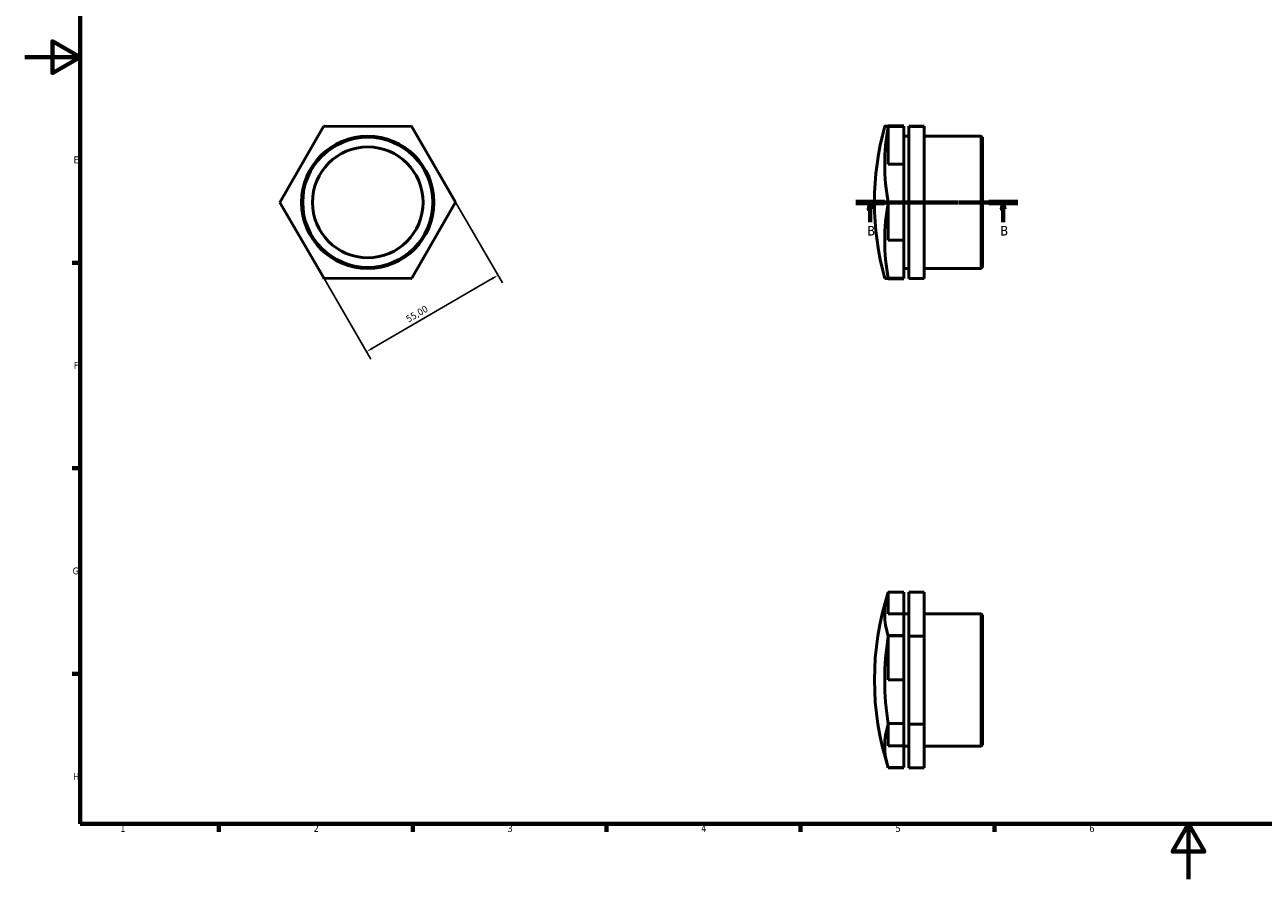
# Model space of a CAD drawing. Header units: millimetres. Extents: x 0 to 895, y 0 to 594.
# Tile 1 of 3: x 0 to 448, y 0 to 309. Entities that reach past the tile are written whole.
import ezdxf

# ---------------------------------------------------------------- set-up
doc = ezdxf.new("R2010")
doc.units = ezdxf.units.MM
doc.linetypes.add('CHAIN', pattern=[0.7087, 0.4724, -0.0591, 0.1181, -0.0591])
for name, color, linetype, lineweight in [('Border (ISO)', 7, 'Continuous', 70), ('Dimension (ISO)', 7, 'Continuous', 25), ('Section Line (ISO)', 7, 'CHAIN', 70), ('Visible (ISO)', 7, 'Continuous', 50)]:
    doc.layers.add(name, color=color, linetype=linetype, lineweight=lineweight)
doc.styles.add('Label Text (ISO)', font='tahoma.ttf')
doc.styles.add('Note Text (ISO)', font='tahoma.ttf')
doc.dimstyles.new('Default (ISO)', dxfattribs={"dimtxt": 2.5, "dimasz": 2.5, "dimexe": 3.175, "dimexo": 0, "dimgap": 0.762, "dimtad": 1, "dimrnd": 1e-08, "dimzin": 0, "dimtxsty": 'Note Text (ISO)', "dimcen": 0.09, "dimdle": 10, "dimclrd": 256, "dimclre": 256, "dimclrt": 232, "dimazin": 0, "dimtfac": 1.40208, "dimtmove": 0, "dimatfit": 3, "dimfxl": 1, "dimtolj": 1, "dimtzin": 0, "dimlwd": -1, "dimlwe": -1, "dimarcsym": 0})

# ---------------------------------------------------------------- blocks, each defined once
blk = doc.blocks.new('Borders Default Border')
at = {"layer": 'Border (ISO)'}
for p, q in [((20, 222.75), (17.1, 222.75)), ((20, 148.5), (17.1, 148.5)), ((20, 74.25), (17.1, 74.25)), ((70.08, 20), (70.08, 17.1)), ((140.17, 20), (140.17, 17.1)), ((210.25, 20), (210.25, 17.1)), ((280.33, 20), (280.33, 17.1)), ((350.42, 20), (350.42, 17.1))]:
    blk.add_line(p, q, dxfattribs=at)
at = {"layer": 'Border (ISO)', "flags": 128}
for points in [[(20, 20), (20, 574), (821, 574), (821, 20), (20, 20)], [(0, 297), (20, 297), (10, 302.77), (10, 291.23), (20, 297)], [(420.5, 0), (420.5, 20), (414.73, 10), (426.27, 10), (420.5, 20)]]:
    blk.add_lwpolyline(points, dxfattribs=at)
at = {"layer": 'Border (ISO)', "color": 232, "true_color": 0xca0064, "char_height": 2.5, "attachment_point": 7, "style": 'Note Text (ISO)'}
for s, insert in [('E', (17.64, 258.63)), ('F', (17.7, 184.38)), ('G', (17.31, 110.08)), ('H', (17.44, 35.88)), ('1', (34.48, 17.1)), ('2', (104.37, 17.1)), ('3', (174.43, 17.05)), ('4', (244.42, 17.1)), ('5', (314.64, 17.05)), ('6', (384.66, 17.05))]:
    blk.add_mtext(s, dxfattribs=dict(at, insert=insert))
blk = doc.blocks.new('2dTransSection0')
at = {"layer": 'Section Line (ISO)', "linetype": 'CHAIN'}
blk.add_line((300.28, 244.56), (358.78, 244.56), dxfattribs=at)
at = {"layer": 'Section Line (ISO)', "linetype": 'Continuous', "lineweight": 140}
for p, q in [((300.28, 244.56), (310.71, 244.56)), ((348.36, 244.56), (358.78, 244.56))]:
    blk.add_line(p, q, dxfattribs=at)
at = {"layer": 'Section Line (ISO)', "linetype": 'Continuous'}
for p, q in [((305.49, 244.56), (304.99, 242.06)), ((304.99, 242.06), (305.99, 242.06)), ((305.49, 242.06), (305.49, 244.56)), ((305.99, 242.06), (305.49, 244.56)), ((305.49, 237.34), (305.49, 242.06)), ((353.57, 244.56), (353.07, 242.06)), ((353.07, 242.06), (354.07, 242.06)), ((353.57, 242.06), (353.57, 244.56)), ((354.07, 242.06), (353.57, 244.56)), ((353.57, 237.34), (353.57, 242.06))]:
    blk.add_line(p, q, dxfattribs=at)
at = {"layer": 'Section Line (ISO)', "linetype": 'Continuous', "flags": 128}
for points in [[(305.99, 242.06), (305.49, 244.56), (304.99, 242.06), (305.99, 242.06)], [(354.07, 242.06), (353.57, 244.56), (353.07, 242.06), (354.07, 242.06)]]:
    blk.add_lwpolyline(points, dxfattribs=at)
at = {"layer": 'Section Line (ISO)'}
for points in [[(305.99, 242.06), (305.49, 244.56), (304.99, 242.06), (305.99, 242.06)], [(354.07, 242.06), (353.57, 244.56), (353.07, 242.06), (354.07, 242.06)]]:
    blk.add_solid(points, dxfattribs=at)
at = {"layer": 'Section Line (ISO)', "char_height": 3.5, "attachment_point": 7, "style": 'Label Text (ISO)'}
for insert in [(304.43, 232.56), (352.5, 232.56)]:
    blk.add_mtext('B', dxfattribs=dict(at, insert=insert))
blk = doc.blocks.new('*D10')
at = {"layer": 'Defpoints', "color": 0, "transparency": 16777216}
for p in [(155.69, 244.66), (108.14, 217.01), (123.5, 190.6)]:
    blk.add_point(p, dxfattribs=at)
at = {"layer": 'Dimension (ISO)', "transparency": 16777216}
for p, q in [((155.69, 244.66), (172.64, 215.51)), ((108.14, 217.01), (125.09, 187.86)), ((168.88, 216.99), (125.66, 191.86))]:
    blk.add_line(p, q, dxfattribs=at)
for points in [[(168.67, 217.35), (169.09, 216.63), (171.04, 218.25)], [(125.45, 192.22), (125.87, 191.5), (123.5, 190.6)]]:
    blk.add_solid(points, dxfattribs=at)
at = {"layer": 'Dimension (ISO)', "color": 232, "true_color": 0xca0064, "transparency": 16777216, "insert": (137.43, 203.25), "char_height": 2.5, "attachment_point": 1, "rotation": 30.179, "style": 'Note Text (ISO)'}
blk.add_mtext('\\A1;55,00', dxfattribs=at)

msp = doc.modelspace()

# ---------------------------------------------------------------- linework, layer by layer
at = {"layer": 'Visible (ISO)'}
for p, q in [((92.177, 244.461), (107.968, 272.011)), ((107.968, 272.011), (139.722, 272.11)), ((108.25, 272.173), (108.252, 272.173)), ((108.25, 272.172), (108.25, 272.173)), ((139.722, 272.11), (155.685, 244.66)), ((140.002, 271.946), (140.004, 271.946)), ((140.004, 271.946), (140.005, 271.945)), ((312.031, 272.173), (312.031, 272.172)), ((317.603, 272.173), (312.031, 272.173)), ((312.031, 272.172), (317.603, 272.172)), ((312.031, 272.11), (312.031, 272.061)), ((312.031, 272.061), (317.603, 272.061)), ((312.031, 272.011), (312.031, 272.011)), ((317.603, 272.011), (312.031, 272.011)), ((312.031, 272.011), (312.031, 272.009)), ((312.031, 272.009), (312.031, 258.358)), ((317.603, 272.172), (317.603, 272.173)), ((317.603, 272.061), (317.603, 272.011)), ((317.603, 258.358), (317.603, 272.011)), ((325.031, 272.11), (319.46, 272.11)), ((319.46, 272.11), (319.46, 272.011)), ((325.031, 272.011), (319.46, 272.011)), ((319.46, 272.011), (319.46, 244.461)), ((325.031, 272.011), (325.031, 272.11)), ((325.031, 244.461), (325.031, 272.011)), ((317.603, 268.462), (319.46, 268.462)), ((325.031, 268.462), (345.641, 268.462)), ((345.641, 220.659), (345.641, 268.462)), ((346.031, 268.072), (345.641, 268.462)), ((346.031, 268.072), (346.031, 221.049)), ((312.031, 258.358), (317.603, 258.358)), ((317.603, 258.358), (317.603, 244.788)), ((108.14, 217.011), (92.177, 244.461)), ((92.178, 244.787), (92.178, 244.788)), ((92.178, 244.786), (92.178, 244.787)), ((155.685, 244.66), (139.894, 217.11)), ((155.684, 244.335), (155.684, 244.334)), ((155.684, 244.334), (155.684, 244.332)), ((317.603, 244.788), (312.031, 244.788)), ((312.031, 244.788), (312.031, 244.787)), ((317.603, 244.787), (312.031, 244.787)), ((312.031, 244.787), (312.031, 244.786)), ((312.031, 244.786), (317.603, 244.786)), ((312.031, 244.624), (312.031, 244.463)), ((317.603, 244.624), (312.031, 244.624)), ((312.031, 244.463), (312.031, 244.46)), ((312.031, 244.46), (312.031, 230.858)), ((317.603, 244.787), (317.603, 244.788)), ((317.603, 244.786), (317.603, 244.787)), ((317.603, 244.786), (317.603, 244.624)), ((317.603, 230.858), (317.603, 244.624)), ((325.031, 244.461), (319.46, 244.461)), ((319.46, 244.461), (319.46, 217.011)), ((325.031, 217.011), (325.031, 244.461)), ((312.031, 230.858), (317.603, 230.858)), ((317.603, 230.858), (317.603, 217.176)), ((317.603, 220.659), (319.46, 220.659)), ((325.031, 220.659), (345.641, 220.659)), ((346.031, 221.049), (345.641, 220.659)), ((107.858, 217.174), (107.857, 217.176)), ((107.86, 217.174), (107.858, 217.174)), ((139.894, 217.11), (108.14, 217.011)), ((139.611, 216.948), (139.61, 216.948)), ((139.612, 216.949), (139.611, 216.948)), ((317.603, 217.176), (312.031, 217.176)), ((312.031, 217.176), (312.031, 217.174)), ((312.031, 217.174), (317.603, 217.174)), ((317.603, 217.174), (312.031, 217.174)), ((312.031, 217.173), (312.031, 217.012)), ((317.603, 217.173), (312.031, 217.173)), ((312.031, 217.06), (317.603, 217.06)), ((312.031, 217.012), (312.031, 217.011)), ((312.031, 216.949), (317.603, 216.949)), ((312.031, 216.948), (312.031, 216.949)), ((317.603, 216.948), (312.031, 216.948)), ((317.603, 216.948), (312.031, 216.948)), ((312.031, 216.948), (312.031, 216.948)), ((317.603, 217.174), (317.603, 217.176)), ((317.603, 217.174), (317.603, 217.173)), ((317.603, 217.06), (317.603, 217.173)), ((317.603, 216.949), (317.603, 216.948)), ((317.603, 216.948), (317.603, 216.948)), ((325.031, 217.011), (319.46, 217.011)), ((312.031, 103.755), (312.031, 95.845)), ((317.603, 103.755), (312.031, 103.755)), ((312.031, 103.755), (312.031, 103.755)), ((317.603, 103.754), (312.031, 103.754)), ((312.031, 103.754), (317.603, 103.754)), ((317.603, 103.662), (312.031, 103.662)), ((317.603, 103.754), (317.603, 103.755)), ((317.603, 103.754), (317.603, 103.754)), ((317.603, 95.845), (317.603, 103.662)), ((325.031, 103.755), (319.46, 103.755)), ((319.46, 103.755), (319.46, 87.792)), ((325.031, 87.792), (325.031, 103.755)), ((312.031, 95.845), (317.603, 95.845)), ((317.603, 95.903), (319.46, 95.903)), ((317.603, 95.845), (317.603, 88.075)), ((325.031, 95.903), (345.641, 95.903)), ((345.641, 48.1), (345.641, 95.903)), ((346.031, 95.513), (345.641, 95.903)), ((346.031, 95.513), (346.031, 48.49)), ((317.603, 88.075), (312.031, 88.075)), ((312.031, 88.075), (312.031, 88.074)), ((317.603, 88.074), (312.031, 88.074)), ((312.031, 88.074), (312.031, 88.073)), ((312.031, 88.073), (317.603, 88.073)), ((312.031, 87.887), (312.031, 87.793)), ((317.603, 87.887), (312.031, 87.887)), ((312.031, 87.793), (312.031, 87.791)), ((312.031, 87.791), (312.031, 72.056)), ((317.603, 88.074), (317.603, 88.075)), ((317.603, 88.073), (317.603, 88.074)), ((317.603, 88.073), (317.603, 87.887)), ((317.603, 72.056), (317.603, 87.887)), ((325.031, 87.792), (319.46, 87.792)), ((319.46, 87.792), (319.46, 56.038)), ((325.031, 56.038), (325.031, 87.792)), ((312.031, 72.056), (317.603, 72.056)), ((317.603, 72.056), (317.603, 56.322)), ((317.603, 56.322), (312.031, 56.322)), ((312.031, 56.322), (312.031, 56.321)), ((312.031, 56.321), (312.031, 56.32)), ((317.603, 56.321), (312.031, 56.321)), ((312.031, 56.32), (317.603, 56.32)), ((312.031, 56.226), (312.031, 56.04)), ((317.603, 56.226), (312.031, 56.226)), ((312.031, 56.04), (312.031, 56.037)), ((312.031, 56.037), (312.031, 48.213)), ((317.603, 56.321), (317.603, 56.322)), ((317.603, 56.32), (317.603, 56.321)), ((317.603, 56.32), (317.603, 56.226)), ((317.603, 48.213), (317.603, 56.226)), ((325.031, 56.038), (319.46, 56.038)), ((319.46, 56.038), (319.46, 40.247)), ((325.031, 40.247), (325.031, 56.038)), ((312.031, 48.213), (317.603, 48.213)), ((317.603, 48.213), (317.603, 40.34)), ((317.603, 48.1), (319.46, 48.1)), ((325.031, 48.1), (345.641, 48.1)), ((346.031, 48.49), (345.641, 48.1)), ((312.031, 40.34), (312.031, 40.249)), ((317.603, 40.34), (312.031, 40.34)), ((317.603, 40.249), (312.031, 40.249)), ((312.031, 40.249), (312.031, 40.248)), ((317.603, 40.248), (312.031, 40.248)), ((317.603, 40.248), (317.603, 40.249)), ((325.031, 40.247), (319.46, 40.247))]:
    msp.add_line(p, q, dxfattribs=at)
for radius in [23.901, 23.512, 20]:
    msp.add_circle((123.931, 244.56), radius, dxfattribs=at)
for centre, radius, start, end in [((123.931, 244.56), 31.753, 119.58868, 119.59373), ((123.931, 244.56), 31.753, 59.58868, 59.59373), ((410.359, 244.56), 103.328, 164.56509, 195.43491), ((123.931, 244.56), 31.753, 179.58868, 179.59373), ((123.931, 244.56), 31.753, 359.58868, 359.59373), ((123.931, 244.56), 31.753, 239.58868, 239.59373), ((123.931, 244.56), 31.753, 299.58868, 299.59373), ((410.359, 72.001), 103.328, 162.13574, 197.86426)]:
    msp.add_arc(centre, radius, start, end, dxfattribs=at)
for centre, ratio, start_param, end_param in [((410.359, 272.06), 0.0031235, 6.1231123, 6.4432583), ((410.359, 258.236), 0.8675829, 6.1231123, 6.4432583), ((410.359, 230.736), 0.8644594, 6.1231123, 6.4432583), ((410.359, 217.061), 0.0031235, 0.0008624, 0.160073), ((410.359, 95.774), 0.5027026, 6.1231123, 6.4432583), ((410.359, 95.86), 0.4972926, 6.1231123, 6.1242584), ((410.359, 71.915), 0.9999951, 6.1231123, 6.4432583), ((410.359, 48.143), 0.4972926, 6.1231123, 6.4432583)]:
    msp.add_ellipse(centre, major_axis=(-99.602, 0), ratio=ratio, start_param=start_param, end_param=end_param, dxfattribs=at)

# ---------------------------------------------------------------- block references
msp.add_blockref('Borders Default Border', (0, 0))
at = {"layer": 'Section Line (ISO)'}
msp.add_blockref('2dTransSection0', (0, 0), dxfattribs=at)

# ---------------------------------------------------------------- dimensions: what is measured, and where the dimension line sits
at = {"layer": 'Dimension (ISO)'}
dim = msp.add_linear_dim(base=(123.498, 190.601), p1=(155.685, 244.66), p2=(108.14, 217.011), angle=30.17896, dimstyle='Default (ISO)', override={"dimdec": 2, "dimtp": 0, "dimtm": 0, "dimtdec": 2, "dimtofl": 0, "dimatfit": 1}, dxfattribs=at)
dim.commit()
dim.dimension.update_dxf_attribs({"geometry": '*D10', "text_midpoint": (142.948, 201.912), "dimtype": 160})

doc.saveas('drawing.dxf')
